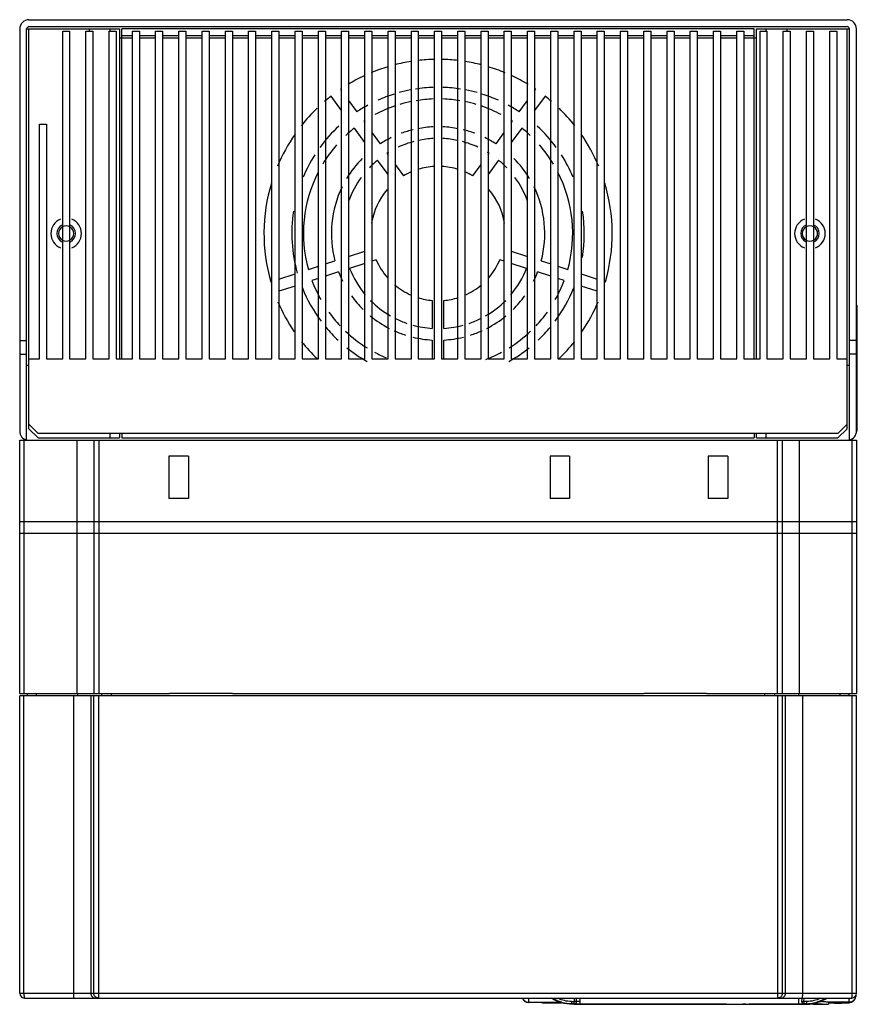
# Model space of a CAD drawing. Header units: millimetres. Extents: x 24 to 204, y 56 to 268.
import ezdxf

# ---------------------------------------------------------------- set-up
doc = ezdxf.new("R2010")
doc.units = ezdxf.units.MM
doc.header["$LTSCALE"] = 20.999771
doc.layers.get('0').update_dxf_attribs({"linetype": 'CONTINUOUS'})

msp = doc.modelspace()

# ---------------------------------------------------------------- linework, layer by layer
at = {"color": 7}
for p, q in [((26.21, 267.79), (202.21, 267.79)), ((24.21, 265.79), (24.21, 179.29)), ((25.71, 177.35), (25.71, 265.79)), ((25.71, 265.79), (45.71, 265.79)), ((26.21, 266.29), (202.21, 266.29)), ((26.21, 179.79), (26.21, 265.79)), ((33.46, 194.79), (33.46, 265.29)), ((33.46, 265.29), (34.96, 265.29)), ((34.96, 265.29), (34.96, 194.79)), ((38.46, 194.79), (38.46, 265.29)), ((38.46, 265.29), (39.96, 265.29)), ((39.21, 265.29), (39.21, 265.79)), ((39.96, 265.29), (39.96, 194.79)), ((43.46, 194.79), (43.46, 265.29)), ((43.46, 265.29), (44.96, 265.29)), ((43.71, 265.29), (43.71, 265.79)), ((44.96, 265.29), (44.96, 194.79)), ((45.71, 265.79), (45.71, 194.79)), ((46.21, 194.79), (46.21, 265.79)), ((182.21, 265.79), (46.21, 265.79)), ((48.46, 194.79), (48.46, 265.29)), ((48.46, 265.29), (49.96, 265.29)), ((49.96, 265.29), (49.96, 194.79)), ((53.46, 194.79), (53.46, 265.29)), ((53.46, 265.29), (54.96, 265.29)), ((54.96, 265.29), (54.96, 194.79)), ((58.46, 194.79), (58.46, 265.29)), ((58.46, 265.29), (59.96, 265.29)), ((59.96, 265.29), (59.96, 194.79)), ((63.46, 194.79), (63.46, 265.29)), ((63.46, 265.29), (64.96, 265.29)), ((64.96, 265.29), (64.96, 194.79)), ((68.46, 194.79), (68.46, 265.29)), ((68.46, 265.29), (69.96, 265.29)), ((69.96, 265.29), (69.96, 194.79)), ((73.46, 194.79), (73.46, 265.29)), ((73.46, 265.29), (74.96, 265.29)), ((74.96, 265.29), (74.96, 194.79)), ((78.46, 194.79), (78.46, 265.29)), ((78.46, 265.29), (79.96, 265.29)), ((79.96, 265.29), (79.96, 194.79)), ((83.46, 194.79), (83.46, 265.29)), ((83.46, 265.29), (84.96, 265.29)), ((84.96, 265.29), (84.96, 194.79)), ((88.46, 194.79), (88.46, 265.29)), ((88.46, 265.29), (89.96, 265.29)), ((89.96, 265.29), (89.96, 194.79)), ((93.46, 194.79), (93.46, 265.29)), ((93.46, 265.29), (94.96, 265.29)), ((94.96, 265.29), (94.96, 194.79)), ((98.46, 194.79), (98.46, 265.29)), ((98.46, 265.29), (99.96, 265.29)), ((99.96, 265.29), (99.96, 194.79)), ((103.46, 194.79), (103.46, 265.29)), ((103.46, 265.29), (104.96, 265.29)), ((104.96, 265.29), (104.96, 194.79)), ((108.46, 194.79), (108.46, 265.29)), ((108.46, 265.29), (109.96, 265.29)), ((109.96, 265.29), (109.96, 194.79)), ((113.46, 194.79), (113.46, 265.29)), ((113.46, 265.29), (114.96, 265.29)), ((114.96, 265.29), (114.96, 194.79)), ((118.46, 194.79), (118.46, 265.29)), ((118.46, 265.29), (119.96, 265.29)), ((119.96, 265.29), (119.96, 194.79)), ((123.46, 194.79), (123.46, 265.29)), ((123.46, 265.29), (124.96, 265.29)), ((124.96, 265.29), (124.96, 194.79)), ((128.46, 194.79), (128.46, 265.29)), ((128.46, 265.29), (129.96, 265.29)), ((129.96, 265.29), (129.96, 194.79)), ((133.46, 194.79), (133.46, 265.29)), ((133.46, 265.29), (134.96, 265.29)), ((134.96, 265.29), (134.96, 194.79)), ((138.46, 194.79), (138.46, 265.29)), ((138.46, 265.29), (139.96, 265.29)), ((139.96, 265.29), (139.96, 194.79)), ((143.46, 194.79), (143.46, 265.29)), ((143.46, 265.29), (144.96, 265.29)), ((144.96, 265.29), (144.96, 194.79)), ((148.46, 194.79), (148.46, 265.29)), ((148.46, 265.29), (149.96, 265.29)), ((149.96, 265.29), (149.96, 194.79)), ((153.46, 194.79), (153.46, 265.29)), ((153.46, 265.29), (154.96, 265.29)), ((154.96, 265.29), (154.96, 194.79)), ((158.46, 194.79), (158.46, 265.29)), ((158.46, 265.29), (159.96, 265.29)), ((159.96, 265.29), (159.96, 194.79)), ((163.46, 194.79), (163.46, 265.29)), ((163.46, 265.29), (164.96, 265.29)), ((164.96, 265.29), (164.96, 194.79)), ((168.46, 194.79), (168.46, 265.29)), ((168.46, 265.29), (169.96, 265.29)), ((169.96, 265.29), (169.96, 194.79)), ((173.46, 194.79), (173.46, 265.29)), ((173.46, 265.29), (174.96, 265.29)), ((174.96, 265.29), (174.96, 194.79)), ((178.46, 194.79), (178.46, 265.29)), ((178.46, 265.29), (179.96, 265.29)), ((179.96, 265.29), (179.96, 194.79)), ((182.21, 194.79), (182.21, 265.79)), ((182.71, 194.79), (182.71, 265.79)), ((182.71, 265.79), (202.71, 265.79)), ((183.46, 194.79), (183.46, 265.29)), ((183.46, 265.29), (184.96, 265.29)), ((184.71, 265.79), (184.71, 265.29)), ((184.96, 265.29), (184.96, 194.79)), ((188.46, 194.79), (188.46, 265.29)), ((188.46, 265.29), (189.96, 265.29)), ((189.21, 265.79), (189.21, 265.29)), ((189.96, 265.29), (189.96, 194.79)), ((193.46, 194.79), (193.46, 265.29)), ((193.46, 265.29), (194.96, 265.29)), ((194.96, 265.29), (194.96, 194.79)), ((198.46, 194.79), (198.46, 265.29)), ((198.46, 265.29), (199.96, 265.29)), ((199.96, 265.29), (199.96, 194.79)), ((202.21, 179.79), (202.21, 265.79)), ((202.71, 177.35), (202.71, 265.79)), ((204.21, 179.29), (204.21, 265.79)), ((48.46, 263.79), (45.71, 263.79)), ((48.46, 264.29), (46.21, 264.29)), ((53.46, 264.29), (49.96, 264.29)), ((53.46, 263.79), (49.96, 263.79)), ((58.46, 264.29), (54.96, 264.29)), ((58.46, 263.79), (54.96, 263.79)), ((63.46, 264.29), (59.96, 264.29)), ((63.46, 263.79), (59.96, 263.79)), ((68.46, 264.29), (64.96, 264.29)), ((68.46, 263.79), (64.96, 263.79)), ((73.46, 264.29), (69.96, 264.29)), ((73.46, 263.79), (69.96, 263.79)), ((78.46, 264.29), (74.96, 264.29)), ((78.46, 263.79), (74.96, 263.79)), ((83.46, 264.29), (79.96, 264.29)), ((83.46, 263.79), (79.96, 263.79)), ((88.46, 264.29), (84.96, 264.29)), ((88.46, 263.79), (84.96, 263.79)), ((93.46, 264.29), (89.96, 264.29)), ((93.46, 263.79), (89.96, 263.79)), ((98.46, 264.29), (94.96, 264.29)), ((98.46, 263.79), (94.96, 263.79)), ((103.46, 264.29), (99.96, 264.29)), ((103.46, 263.79), (99.96, 263.79)), ((108.46, 264.29), (104.96, 264.29)), ((108.46, 263.79), (104.96, 263.79)), ((113.46, 264.29), (109.96, 264.29)), ((113.46, 263.79), (109.96, 263.79)), ((118.46, 264.29), (114.96, 264.29)), ((118.46, 263.79), (114.96, 263.79)), ((123.46, 264.29), (119.96, 264.29)), ((123.46, 263.79), (119.96, 263.79)), ((128.46, 264.29), (124.96, 264.29)), ((128.46, 263.79), (124.96, 263.79)), ((133.46, 264.29), (129.96, 264.29)), ((133.46, 263.79), (129.96, 263.79)), ((138.46, 264.29), (134.96, 264.29)), ((138.46, 263.79), (134.96, 263.79)), ((143.46, 264.29), (139.96, 264.29)), ((143.46, 263.79), (139.96, 263.79)), ((148.46, 264.29), (144.96, 264.29)), ((148.46, 263.79), (144.96, 263.79)), ((153.46, 264.29), (149.96, 264.29)), ((153.46, 263.79), (149.96, 263.79)), ((158.46, 264.29), (154.96, 264.29)), ((158.46, 263.79), (154.96, 263.79)), ((163.46, 264.29), (159.96, 264.29)), ((163.46, 263.79), (159.96, 263.79)), ((168.46, 264.29), (164.96, 264.29)), ((168.46, 263.79), (164.96, 263.79)), ((173.46, 264.29), (169.96, 264.29)), ((173.46, 263.79), (169.96, 263.79)), ((178.46, 264.29), (174.96, 264.29)), ((178.46, 263.79), (174.96, 263.79)), ((182.21, 264.29), (179.96, 264.29)), ((182.71, 263.79), (179.96, 263.79)), ((93.22, 252.81), (93.46, 252.48)), ((134.96, 252.48), (135.21, 252.81)), ((93.46, 248.22), (91.2, 251.34)), ((94.96, 250.41), (96.75, 247.96)), ((131.68, 247.96), (133.46, 250.41)), ((137.23, 251.34), (134.96, 248.22)), ((98.22, 245.93), (98.46, 245.59)), ((129.96, 245.59), (130.21, 245.93)), ((28.46, 194.79), (28.46, 245.29)), ((28.46, 245.29), (29.96, 245.29)), ((29.96, 245.29), (29.96, 194.79)), ((98.46, 241.34), (96.2, 244.46)), ((132.23, 244.46), (129.96, 241.34)), ((99.96, 243.53), (101.75, 241.07)), ((126.68, 241.07), (128.46, 243.53)), ((103.46, 234.46), (101.2, 237.58)), ((103.22, 239.05), (103.46, 238.71)), ((124.96, 238.71), (125.21, 239.05)), ((127.23, 237.58), (124.96, 234.46)), ((104.96, 236.65), (106.76, 234.18)), ((121.67, 234.18), (123.46, 236.65)), ((99.96, 218.47), (100.13, 218.53)), ((128.3, 218.53), (128.46, 218.47)), ((94.96, 216.85), (98.46, 217.99)), ((100.9, 216.15), (99.96, 215.85)), ((128.46, 215.85), (127.53, 216.15)), ((129.96, 217.99), (133.46, 216.85)), ((86.31, 214.04), (88.46, 214.74)), ((89.96, 215.23), (92.02, 215.89)), ((98.46, 215.36), (95.18, 214.29)), ((133.25, 214.29), (129.96, 215.36)), ((136.4, 215.89), (138.46, 215.23)), ((139.96, 214.74), (142.12, 214.04)), ((79.96, 211.98), (83.46, 213.11)), ((88.46, 212.11), (87.08, 211.66)), ((92.8, 213.52), (89.96, 212.6)), ((138.46, 212.6), (135.63, 213.52)), ((141.34, 211.66), (139.96, 212.11)), ((144.96, 213.11), (148.46, 211.98)), ((78.22, 211.41), (78.46, 211.49)), ((83.46, 210.48), (79.96, 209.35)), ((148.46, 209.35), (144.96, 210.48)), ((149.96, 211.49), (150.21, 211.41)), ((112.96, 207.38), (112.96, 201.37)), ((115.46, 201.37), (115.46, 207.38)), ((204.39, 206.29), (204.21, 206.29)), ((204.39, 179.29), (204.39, 206.29)), ((24.21, 198.79), (25.71, 198.79)), ((112.96, 198.86), (112.96, 194.79)), ((115.46, 194.79), (115.46, 198.86)), ((204.21, 198.79), (202.71, 198.79)), ((24.21, 195.79), (25.71, 195.79)), ((204.21, 195.79), (202.71, 195.79)), ((25.71, 193.49), (26.21, 193.49)), ((26.21, 194.79), (28.46, 194.79)), ((29.96, 194.79), (33.46, 194.79)), ((34.96, 194.79), (38.46, 194.79)), ((39.96, 194.79), (43.46, 194.79)), ((44.96, 194.79), (48.46, 194.79)), ((49.96, 194.79), (53.46, 194.79)), ((54.96, 194.79), (58.46, 194.79)), ((59.96, 194.79), (63.46, 194.79)), ((64.96, 194.79), (68.46, 194.79)), ((69.96, 194.79), (73.46, 194.79)), ((74.96, 194.79), (78.46, 194.79)), ((79.96, 194.79), (83.46, 194.79)), ((84.96, 194.79), (88.46, 194.79)), ((89.96, 194.79), (93.46, 194.79)), ((94.96, 194.79), (98.46, 194.79)), ((99.96, 194.79), (103.46, 194.79)), ((104.96, 194.79), (108.46, 194.79)), ((109.96, 194.79), (113.46, 194.79)), ((114.96, 194.79), (118.46, 194.79)), ((119.96, 194.79), (123.46, 194.79)), ((124.96, 194.79), (128.46, 194.79)), ((129.96, 194.79), (133.46, 194.79)), ((134.96, 194.79), (138.46, 194.79)), ((139.96, 194.79), (143.46, 194.79)), ((144.96, 194.79), (148.46, 194.79)), ((149.96, 194.79), (153.46, 194.79)), ((154.96, 194.79), (158.46, 194.79)), ((159.96, 194.79), (163.46, 194.79)), ((164.96, 194.79), (168.46, 194.79)), ((169.96, 194.79), (173.46, 194.79)), ((174.96, 194.79), (178.46, 194.79)), ((179.96, 194.79), (183.46, 194.79)), ((184.96, 194.79), (188.46, 194.79)), ((189.96, 194.79), (193.46, 194.79)), ((194.96, 194.79), (198.46, 194.79)), ((199.96, 194.79), (202.21, 194.79)), ((202.21, 193.49), (202.71, 193.49)), ((28.21, 178.79), (26.21, 180.79)), ((202.21, 180.79), (200.21, 178.79)), ((28.21, 177.79), (26.21, 179.79)), ((200.21, 178.79), (28.21, 178.79)), ((43.71, 177.79), (43.71, 178.79)), ((45.71, 178.79), (45.71, 177.79)), ((46.21, 178.79), (46.21, 177.79)), ((182.21, 178.79), (182.21, 177.79)), ((182.71, 177.79), (182.71, 178.79)), ((184.71, 178.79), (184.71, 177.79)), ((202.21, 179.79), (200.21, 177.79)), ((204.39, 179.29), (204.21, 179.29)), ((24.21, 122.79), (24.21, 177.29)), ((24.21, 177.29), (204.21, 177.29)), ((25.13, 177.29), (25.13, 122.79)), ((28.21, 177.79), (45.71, 177.79)), ((36.56, 122.79), (36.56, 177.29)), ((40.21, 122.79), (40.21, 177.29)), ((41.21, 177.29), (41.21, 122.79)), ((46.21, 177.79), (182.21, 177.79)), ((182.71, 177.79), (200.21, 177.79)), ((187.21, 122.79), (187.21, 177.29)), ((188.21, 177.29), (188.21, 122.79)), ((191.87, 177.29), (191.87, 122.79)), ((203.3, 122.79), (203.3, 177.29)), ((204.21, 177.29), (204.21, 122.79)), ((56.31, 173.89), (56.31, 164.79)), ((60.51, 173.89), (56.31, 173.89)), ((60.51, 173.89), (60.51, 164.79)), ((142.51, 173.89), (138.31, 173.89)), ((138.31, 173.89), (138.31, 164.79)), ((142.51, 173.89), (142.51, 164.79)), ((176.51, 173.89), (172.31, 173.89)), ((172.31, 173.89), (172.31, 164.79)), ((176.51, 173.89), (176.51, 164.79)), ((60.51, 164.79), (56.31, 164.79)), ((142.51, 164.79), (138.31, 164.79)), ((176.51, 164.79), (172.31, 164.79)), ((24.21, 159.79), (204.21, 159.79)), ((24.21, 157.29), (204.21, 157.29)), ((24.21, 122.79), (56.47, 122.79)), ((24.21, 58.31), (24.21, 122.29)), ((204.21, 122.29), (24.21, 122.29)), ((25.13, 58.31), (25.13, 122.29)), ((25.87, 122.29), (25.86, 122.79)), ((27.73, 122.79), (27.74, 122.29)), ((35.85, 58.31), (35.85, 122.29)), ((36.71, 122.29), (36.71, 122.79)), ((39.48, 122.29), (39.48, 58.31)), ((40.13, 58.31), (40.13, 122.29)), ((41.13, 122.29), (41.13, 57.29)), ((41.87, 122.29), (41.86, 122.79)), ((43.91, 122.79), (43.91, 122.29)), ((56.47, 122.79), (56.47, 122.85)), ((69.96, 122.85), (56.47, 122.85)), ((56.53, 122.79), (56.5, 122.82)), ((69.9, 122.79), (56.53, 122.79)), ((69.93, 122.82), (69.9, 122.79)), ((69.96, 122.79), (69.96, 122.85)), ((69.96, 122.79), (158.47, 122.79)), ((171.96, 122.85), (158.47, 122.85)), ((158.47, 122.79), (158.47, 122.85)), ((158.53, 122.79), (158.5, 122.82)), ((171.9, 122.79), (158.53, 122.79)), ((171.93, 122.82), (171.9, 122.79)), ((171.96, 122.79), (171.96, 122.85)), ((171.96, 122.79), (204.21, 122.79)), ((184.51, 122.29), (184.51, 122.79)), ((186.57, 122.79), (186.56, 122.29)), ((187.3, 57.29), (187.3, 122.29)), ((188.29, 58.31), (188.29, 122.29)), ((188.94, 58.31), (188.94, 122.29)), ((191.72, 122.79), (191.72, 122.29)), ((192.58, 122.29), (192.58, 58.31)), ((200.69, 122.29), (200.69, 122.79)), ((202.57, 122.79), (202.56, 122.29)), ((203.3, 58.31), (203.3, 122.29)), ((204.21, 58.31), (204.21, 122.29)), ((24.21, 58.31), (204.21, 58.31)), ((25.22, 57.29), (203.21, 57.29)), ((133.71, 56.68), (133.7, 57.28)), ((143.49, 57.29), (143.5, 56.56)), ((144, 56.59), (143.99, 57.29)), ((144.71, 57.29), (144.71, 55.99)), ((187.44, 57.3), (187.3, 57.29)), ((191.71, 57.29), (191.71, 55.99)), ((192.43, 57.29), (192.42, 56.59)), ((192.92, 56.56), (192.94, 57.29)), ((202.68, 57.21), (202.68, 57.22)), ((202.68, 57.22), (202.68, 57.22)), ((202.68, 57.22), (202.69, 57.22)), ((202.68, 57.2), (202.68, 57.21)), ((202.68, 57.19), (202.68, 57.2)), ((202.69, 57.22), (202.69, 57.26)), ((204.06, 57.93), (204.04, 57.62)), ((204.04, 57.69), (204.04, 57.62)), ((133.68, 56.3), (133.71, 56.37)), ((136.47, 56.3), (133.68, 56.3)), ((133.71, 56.37), (133.71, 56.68)), ((133.71, 56.37), (140.51, 56.37)), ((136.67, 56.29), (140.76, 56.29)), ((142.89, 56.56), (143.5, 56.56)), ((142.89, 56.56), (142.89, 56.08)), ((143.5, 56.08), (142.89, 56.08)), ((143.5, 56), (143.41, 56.01)), ((143.5, 56.05), (143.5, 56.56)), ((144, 55.99), (143.91, 56)), ((143.91, 55.97), (143.91, 56)), ((143.91, 55.97), (176.23, 55.97)), ((144.91, 55.96), (143.91, 55.97)), ((144.25, 55.99), (144, 55.99)), ((144.27, 56.04), (144.71, 56.04)), ((144.49, 55.99), (144.38, 55.99)), ((144.62, 55.98), (144.49, 55.99)), ((144.91, 55.98), (144.7, 55.98)), ((144.71, 55.99), (191.71, 55.99)), ((176.23, 55.96), (144.91, 55.96)), ((145.74, 55.97), (145.6, 55.97)), ((145.74, 55.97), (145.65, 55.97)), ((147.88, 55.94), (147.81, 55.94)), ((147.88, 55.94), (181.88, 55.94)), ((175.91, 55.97), (175.91, 55.96)), ((176.23, 55.97), (176.23, 55.96)), ((178.05, 55.98), (178.33, 55.98)), ((181.43, 55.96), (181.15, 55.96)), ((181.83, 55.96), (181.43, 55.96)), ((189.36, 55.95), (189.11, 55.95)), ((190.13, 55.95), (189.36, 55.95)), ((192.92, 56), (192.76, 56)), ((192.92, 56), (192.76, 56)), ((193.53, 56.56), (192.92, 56.56)), ((192.92, 56.56), (192.92, 56.06)), ((193.53, 56.08), (192.92, 56.08)), ((192.92, 56.06), (193.86, 56.06)), ((193.53, 56.08), (193.53, 56.56)), ((194.09, 56.02), (193.86, 56.02)), ((194.09, 56.02), (193.86, 56.02)), ((194.09, 56.07), (194.09, 56.02)), ((194.09, 56.02), (194.09, 55.99)), ((194.18, 56.01), (194.71, 56.01)), ((194.62, 56.1), (194.62, 56.11)), ((195.11, 56.18), (195.11, 56.17)), ((195.25, 55.97), (195.44, 55.97)), ((195.44, 55.97), (195.44, 55.97)), ((195.46, 55.98), (195.46, 55.98)), ((195.46, 55.98), (195.46, 55.98)), ((195.68, 55.96), (195.59, 55.96)), ((196.36, 55.96), (196.34, 55.96)), ((196.47, 56), (197.13, 56)), ((196.49, 56.55), (196.52, 56.55)), ((196.52, 56.55), (196.55, 56.55)), ((198.21, 56.46), (198.21, 55.99)), ((200.15, 56.37), (198.21, 56.37)), ((198.21, 56.29), (199.33, 56.29)), ((199.71, 56.21), (200.71, 56.21)), ((199.71, 56.21), (199.71, 56.19)), ((199.71, 56.19), (200.71, 56.19)), ((200.15, 56.37), (200.17, 56.37)), ((200.26, 56.37), (200.17, 56.37)), ((200.26, 56.37), (200.27, 56.37)), ((202.64, 56.37), (200.27, 56.37)), ((200.71, 56.19), (200.71, 56.21)), ((201.02, 56.29), (202.64, 56.29)), ((202.43, 56.36), (202.57, 56.36)), ((202.57, 56.35), (202.43, 56.35)), ((202.57, 56.36), (202.57, 56.35)), ((202.64, 56.37), (202.65, 56.38)), ((202.64, 56.29), (202.64, 56.37)), ((202.65, 56.44), (202.66, 56.8)), ((202.65, 56.38), (202.65, 56.44)), ((202.66, 56.83), (202.67, 56.83)), ((202.66, 56.8), (202.66, 56.83)), ((202.67, 57.02), (202.68, 57.03)), ((202.67, 57.02), (202.67, 57.02)), ((202.67, 57.01), (202.67, 57.02)), ((202.67, 56.99), (202.67, 57.01)), ((202.67, 56.99), (202.67, 56.99)), ((202.67, 56.98), (202.67, 56.99)), ((202.67, 56.97), (202.67, 56.98)), ((202.67, 56.98), (202.67, 56.98)), ((202.67, 56.96), (202.67, 56.97)), ((202.67, 56.95), (202.67, 56.96)), ((202.67, 56.94), (202.67, 56.95)), ((202.67, 56.95), (202.67, 56.95)), ((202.67, 56.94), (202.67, 56.94)), ((202.67, 56.93), (202.67, 56.94)), ((202.67, 56.94), (202.67, 56.94)), ((202.67, 56.92), (202.67, 56.93)), ((202.67, 56.92), (202.67, 56.92)), ((202.67, 56.91), (202.67, 56.92)), ((202.67, 56.91), (202.67, 56.91)), ((202.67, 56.9), (202.67, 56.91)), ((202.67, 56.89), (202.67, 56.9)), ((202.67, 56.89), (202.67, 56.89)), ((202.67, 56.88), (202.67, 56.89)), ((202.67, 56.85), (202.67, 56.88)), ((202.67, 56.84), (202.67, 56.85)), ((202.67, 56.85), (202.67, 56.85)), ((202.67, 56.83), (202.67, 56.84)), ((202.68, 57.18), (202.68, 57.19)), ((202.68, 57.19), (202.68, 57.19)), ((202.68, 57.19), (202.68, 57.19)), ((202.68, 57.17), (202.68, 57.18)), ((202.68, 57.17), (202.68, 57.17)), ((202.68, 57.17), (202.68, 57.17)), ((202.68, 57.16), (202.68, 57.17)), ((202.68, 57.15), (202.68, 57.16)), ((202.68, 57.14), (202.68, 57.15)), ((202.68, 57.13), (202.68, 57.14)), ((202.68, 57.11), (202.68, 57.13)), ((202.68, 57.1), (202.68, 57.11)), ((202.68, 57.07), (202.68, 57.1)), ((202.68, 57.1), (202.68, 57.1)), ((202.68, 57.06), (202.68, 57.07)), ((202.68, 57.07), (202.68, 57.07)), ((202.68, 57.06), (202.68, 57.06)), ((202.68, 57.05), (202.68, 57.06)), ((202.68, 57.04), (202.68, 57.05)), ((202.68, 57.03), (202.68, 57.04)), ((202.68, 57.04), (202.68, 57.04)), ((202.68, 57.03), (202.68, 57.03))]:
    msp.add_line(p, q, dxfattribs=at)
msp.add_lwpolyline([(133.71, 56.68), (133.71, 56.99), (133.7, 57.29)], dxfattribs=at)
for centre, radius, start, end in [((26.21, 265.79), 2, 90, 180), ((202.21, 265.79), 2, 0, 90), ((26.21, 265.79), 0.5, 90, 180), ((202.21, 265.79), 0.5, 0, 90), ((114.21, 221.79), 37.46, 98.9231, 104.3603), ((114.21, 221.79), 37.46, 91.1613, 96.5991), ((114.21, 221.79), 37.46, 83.4009, 88.8387), ((114.21, 221.79), 37.46, 75.6397, 81.0769), ((114.21, 221.79), 37.46, 106.688, 112.6085), ((114.21, 221.79), 37.46, 67.3915, 73.312), ((114.21, 221.79), 37.46, 115.1596, 121.1043), ((114.21, 221.79), 37.46, 58.8957, 64.8404), ((114.21, 221.79), 37.46, 123.6678, 124.0877), ((114.21, 221.79), 31.46, 100.8469, 105.4684), ((114.21, 221.79), 31.46, 91.9181, 98.8604), ((114.21, 221.79), 31.46, 81.1396, 88.0819), ((114.21, 221.79), 31.46, 74.5316, 79.1531), ((114.21, 221.79), 37.46, 55.9123, 56.3322), ((114.21, 221.79), 37.46, 127.9123, 130.6717), ((114.21, 221.79), 31.46, 107.4526, 114.3449), ((114.21, 221.79), 28.96, 101.4831, 106.5008), ((114.21, 221.79), 28.96, 92.0835, 99.3263), ((114.21, 221.79), 28.96, 80.6737, 87.9165), ((114.21, 221.79), 28.96, 73.4992, 78.5169), ((114.21, 221.79), 31.46, 65.6551, 72.5474), ((114.21, 221.79), 37.46, 49.3283, 52.0877), ((114.21, 221.79), 37.46, 134.0117, 141.8009), ((114.21, 221.79), 31.46, 118.6999, 123.7229), ((114.21, 221.79), 28.96, 108.6592, 117.989), ((114.21, 221.79), 28.96, 62.011, 71.3408), ((114.21, 221.79), 31.46, 56.2771, 61.3001), ((114.21, 221.79), 37.46, 38.1991, 45.9884), ((114.21, 221.79), 28.96, 122.7438, 123.5262), ((114.21, 221.79), 28.96, 56.4738, 57.2562), ((114.21, 221.79), 31.46, 132.7091, 143.9326), ((114.21, 221.79), 28.96, 128.4738, 133.1877), ((114.21, 221.79), 22.96, 103.5665, 110.1357), ((114.21, 221.79), 22.96, 92.6269, 100.8554), ((114.21, 221.79), 22.96, 79.1446, 87.3731), ((114.21, 221.79), 22.96, 69.8643, 76.4335), ((114.21, 221.79), 28.96, 46.8123, 51.5262), ((114.21, 221.79), 31.46, 36.0674, 47.2909), ((114.21, 221.79), 37.46, 145.2309, 157.2667), ((114.21, 221.79), 22.96, 116.0645, 122.8791), ((114.21, 221.79), 20.46, 104.7895, 114.7552), ((114.21, 221.79), 20.46, 92.9472, 101.7542), ((114.21, 221.79), 20.46, 78.2458, 87.0528), ((114.21, 221.79), 20.46, 65.2448, 75.2105), ((114.21, 221.79), 22.96, 57.1209, 63.9355), ((114.21, 221.79), 37.46, 22.7334, 34.769), ((114.21, 221.79), 28.96, 138.8769, 148.9368), ((114.21, 221.79), 28.96, 31.0632, 41.1231), ((114.21, 221.79), 31.46, 147.5134, 157.3323), ((114.21, 221.79), 22.96, 135.261, 149.0506), ((114.21, 221.79), 20.46, 129.5027, 136.2722), ((114.21, 221.79), 20.46, 121.4126, 122.4973), ((114.21, 221.79), 20.46, 57.5027, 58.5874), ((114.21, 221.79), 20.46, 43.7278, 50.4973), ((114.21, 221.79), 22.96, 30.9494, 44.739), ((114.21, 221.79), 31.46, 22.6677, 32.4866), ((114.21, 221.79), 14.46, 92.9829, 107.384), ((114.21, 221.79), 14.46, 72.616, 87.0172), ((114.21, 221.79), 28.96, 152.8391, 195.5262), ((114.21, 221.79), 20.46, 143.844, 160.1549), ((114.21, 221.79), 14.46, 113.7519, 121.0409), ((114.21, 221.79), 14.46, 58.9591, 66.2482), ((114.21, 221.79), 20.46, 19.8451, 36.156), ((114.21, 221.79), 28.96, 344.4738, 27.1609), ((114.21, 221.79), 37.46, 163.1472, 196.0877), ((114.21, 221.79), 22.96, 154.0097, 194.8791), ((114.21, 221.79), 14.46, 139.0804, 171.2978), ((114.21, 221.79), 14.46, 8.7025, 40.9197), ((114.21, 221.79), 22.96, 345.1209, 25.9903), ((114.21, 221.79), 37.46, 343.9123, 16.8525), ((34.21, 221.79), 3.3, 111.2725, 248.7345), ((34.21, 221.79), 3.3, 291.2725, 68.7345), ((114.21, 221.79), 31.46, 171.2052, 195.7229), ((114.21, 221.79), 31.46, 350.6046, 8.7948), ((194.21, 221.79), 3.3, 111.2725, 248.7345), ((194.21, 221.79), 3.3, 291.2725, 68.7345), ((34.21, 221.79), 2, 112.3396, 247.6604), ((34.21, 221.79), 1.65, 120.6118, 239.4068), ((34.21, 221.79), 1.65, 59.4068, 120.6118), ((34.21, 221.79), 2, 292.3396, 67.6604), ((34.21, 221.79), 1.65, 300.6118, 59.4068), ((194.21, 221.79), 2, 112.3396, 247.6604), ((194.21, 221.79), 1.65, 120.6118, 239.4068), ((194.21, 221.79), 1.65, 59.4068, 120.6118), ((194.21, 221.79), 2, 292.3396, 67.6604), ((194.21, 221.79), 1.65, 300.6118, 59.4068), ((34.21, 221.79), 1.65, 239.4068, 300.6118), ((194.21, 221.79), 1.65, 239.4068, 300.6118), ((114.21, 221.79), 14.46, 202.9591, 221.5707), ((114.21, 221.79), 14.46, 318.4292, 337.0409), ((114.21, 221.79), 20.46, 201.5027, 220.1009), ((114.21, 221.79), 20.46, 319.8991, 338.4973), ((114.21, 221.79), 22.96, 201.1209, 206.4977), ((114.21, 221.79), 22.96, 333.5023, 338.8791), ((114.21, 221.79), 31.46, 201.8564, 216.8417), ((114.21, 221.79), 28.96, 200.4738, 209.4443), ((114.21, 221.79), 14.46, 229.627, 246.4452), ((114.21, 221.79), 14.46, 293.5549, 310.3731), ((114.21, 221.79), 31.46, 323.1583, 338.1436), ((114.21, 221.79), 28.96, 330.5557, 339.5262), ((114.21, 221.79), 22.96, 215.737, 225.3041), ((114.21, 221.79), 14.46, 252.6468, 265.0409), ((114.21, 221.79), 14.46, 274.9591, 287.3533), ((114.21, 221.79), 22.96, 314.6959, 324.263), ((114.21, 221.79), 37.46, 203.055, 214.3277), ((114.21, 221.79), 20.46, 224.6844, 239.9968), ((114.21, 221.79), 20.46, 300.0032, 315.3156), ((114.21, 221.79), 37.46, 325.6723, 336.945), ((114.21, 221.79), 28.96, 215.6826, 223.3093), ((114.21, 221.79), 22.96, 230.5399, 242.7956), ((114.21, 221.79), 20.46, 243.4583, 250.8898), ((114.21, 221.79), 20.46, 289.1102, 296.5417), ((114.21, 221.79), 22.96, 297.2044, 309.4601), ((114.21, 221.79), 28.96, 316.6907, 324.3174), ((114.21, 221.79), 31.46, 219.8532, 226.8915), ((114.21, 221.79), 20.46, 254.6106, 266.4973), ((114.21, 221.79), 20.46, 273.5027, 285.3894), ((114.21, 221.79), 31.46, 313.1085, 320.1468), ((114.21, 221.79), 28.96, 226.5833, 238.1602), ((114.21, 221.79), 22.96, 245.6357, 252.2511), ((114.21, 221.79), 22.96, 256.2929, 266.8791), ((114.21, 221.79), 22.96, 273.1209, 283.7071), ((114.21, 221.79), 22.96, 287.7489, 294.3643), ((114.21, 221.79), 28.96, 301.8398, 313.4167), ((114.21, 221.79), 37.46, 218.4283, 225.9658), ((114.21, 221.79), 31.46, 231.3981, 241.0332), ((114.21, 221.79), 31.46, 298.9668, 308.6019), ((114.21, 221.79), 37.46, 314.0342, 321.5717), ((114.21, 221.79), 28.96, 241.8257, 247.3462), ((114.21, 221.79), 28.96, 290.7206, 298.1743), ((26.21, 179.29), 2, 180, 255.5225), ((202.21, 179.29), 2, 284.4775, 360), ((25.23, 58.31), 1.02, 180, 269.5767), ((133.68, 57.7), 1.4, 197.6315, 269.9951), ((133.71, 57.77), 1.4, 200.8299, 270.2279), ((187.28, 58.31), 1.02, 315.5427, 0.0176), ((193.87, 63.06), 7, 280.2568, 304.1964), ((193.87, 63.06), 7, 280.1989, 304.215), ((202.64, 57.69), 1.4, 270.0045, 357.0024), ((203.2, 58.31), 1.02, 270.4231, 360), ((202.64, 57.77), 1.4, 329.0335, 356.9869), ((145.17, 130.67), 74.68, 268.329, 268.6505), ((145.27, 127.53), 71.54, 268.3933, 268.6526), ((143.5, 56.58), 0.5, 269.9999, 0.9992), ((143.5, 56.54), 0.491, 270.0018, 271.6228), ((146.56, 191.12), 135.15, 268.7015, 268.8757), ((143.5, 56.55), 0.5, 271.5924, 359.533), ((146.24, 169.24), 113.27, 268.6559, 268.8217), ((147.46, 229.39), 173.43, 268.8281, 268.9844), ((150.39, 405.54), 349.6, 269.0534, 269.2147), ((181.01, -78.67), 134.64, 90.251, 90.454), ((182.16, 386.48), 330.53, 269.6835, 269.8252), ((192.11, 112.59), 56.59, 269.5962, 270.6597), ((192.92, 56.58), 0.5, 179.0001, 270.0001), ((191.37, 159.77), 103.78, 270.8603, 271.3773), ((193.86, 63.07), 7.01, 270.0021, 276.2047), ((193.89, 63.06), 7, 271.6191, 271.9773), ((193.89, 63.06), 7, 271.9779, 275.9315), ((193.78, 63.65), 7.61, 276.0011, 279.5283), ((195.27, 41.7), 14.27, 89.161, 89.3371), ((196.08, -1.56), 57.54, 90.4908, 90.6162), ((197.35, -173.81), 229.8, 90.2499, 90.4403), ((193.42, -64.53), 121.12, 88.3517, 88.5203), ((196.51, 29.81), 26.16, 89.2529, 89.4886), ((199.64, -138.86), 195.23, 90.245, 90.419), ((199.37, 205.58), 149.23, 269.5539, 269.7818), ((199.27, 166.92), 110.57, 269.7566, 269.9008), ((200.93, 242.92), 186.58, 270.0866, 270.2139), ((202.64, 57.77), 1.4, 316.8138, 329.0026)]:
    msp.add_arc(centre, radius, start, end, dxfattribs=at)
for centre, major_axis, ratio, start_param, end_param in [((136.47, 56.29), (0.2, 0), 0.002007, 0, 1.569883), ((192.92, 56.56), (0, 0.5), 0.999897, 1.553343, 3.141593), ((199.71, 57.71), (1.5, 0), 1, -2.086228, -1.570796), ((199.71, 57.69), (1.5, 0), 1, 4.19699, 4.712389), ((200.71, 57.71), (1.5, 0), 1, -1.570796, -0.950049), ((200.71, 57.69), (1.5, 0), 1, -1.570796, -1.190889)]:
    msp.add_ellipse(centre, major_axis=major_axis, ratio=ratio, start_param=start_param, end_param=end_param, dxfattribs=at)
for points, knots in [([(25.13, 58.31), (25.13, 58.18), (25.13, 57.99), (25.14, 57.75), (25.15, 57.6), (25.16, 57.48), (25.18, 57.38), (25.19, 57.33), (25.2, 57.29), (25.21, 57.29)], [0, 0, 0, 0, 0.375732, 0.546011, 0.695735, 0.81949, 0.912983, 0.972964, 1, 1, 1, 1]), ([(35.94, 57.29), (35.93, 57.29), (35.91, 57.32), (35.9, 57.38), (35.88, 57.47), (35.87, 57.6), (35.86, 57.75), (35.85, 57.99), (35.85, 58.18), (35.85, 58.31)], [0, 0, 0, 0, 0.025391, 0.083894, 0.176561, 0.300149, 0.450311, 0.621525, 1, 1, 1, 1]), ([(39.48, 58.31), (39.48, 58.17), (39.54, 57.91), (39.76, 57.57), (40.1, 57.34), (40.36, 57.29), (40.5, 57.29)], [0, 0, 0, 0, 0.25044, 0.500623, 0.75044, 1, 1, 1, 1]), ([(41.13, 57.29), (41, 57.29), (40.74, 57.35), (40.41, 57.57), (40.19, 57.91), (40.13, 58.18), (40.13, 58.31)], [0, 0, 0, 0, 0.249588, 0.499419, 0.749581, 1, 1, 1, 1]), ([(142.99, 56.02), (142.87, 56.02), (142.62, 56.03), (142.16, 56.05), (141.48, 56.11), (140.59, 56.3), (139.55, 56.68), (138.89, 57.06), (138.56, 57.29)], [0, 0, 0, 0, 0.080638, 0.158704, 0.292285, 0.517391, 0.740099, 1, 1, 1, 1]), ([(142.89, 56.56), (142.4, 56.56), (141.4, 56.67), (140.46, 57.01), (140.01, 57.23)], [0, 0, 0, 0, 0.500068, 1, 1, 1, 1]), ([(187.93, 57.29), (188.06, 57.29), (188.33, 57.34), (188.67, 57.57), (188.89, 57.91), (188.94, 58.17), (188.94, 58.31)], [0, 0, 0, 0, 0.24956, 0.499377, 0.74956, 1, 1, 1, 1]), ([(192.58, 58.31), (192.58, 58.18), (192.58, 57.99), (192.57, 57.75), (192.56, 57.6), (192.54, 57.47), (192.53, 57.38), (192.52, 57.32), (192.5, 57.29), (192.49, 57.29)], [0, 0, 0, 0, 0.378475, 0.549689, 0.699851, 0.823439, 0.916106, 0.974609, 1, 1, 1, 1]), ([(196.41, 57.23), (195.97, 57.01), (195.02, 56.67), (194.03, 56.56), (193.53, 56.56)], [0, 0, 0, 0, 0.499934, 1, 1, 1, 1]), ([(203.21, 57.29), (203.22, 57.29), (203.24, 57.33), (203.25, 57.38), (203.26, 57.48), (203.28, 57.6), (203.29, 57.75), (203.3, 57.99), (203.3, 58.18), (203.3, 58.31)], [0, 0, 0, 0, 0.027042, 0.08703, 0.180533, 0.304295, 0.454015, 0.624283, 1, 1, 1, 1]), ([(139.13, 57.18), (139.41, 57), (139.99, 56.69), (141.23, 56.23), (142.23, 56.08), (142.89, 56.08)], [0, 0, 0, 0, 0.250279, 0.500557, 1, 1, 1, 1]), ([(143.26, 56.01), (143.17, 56.02), (143.04, 56.02), (142.87, 56.03), (142.77, 56.03), (142.69, 56.03), (142.63, 56.04), (142.59, 56.04), (142.56, 56.05), (142.55, 56.05), (142.54, 56.05), (142.53, 56.05), (142.53, 56.06), (142.53, 56.06), (142.54, 56.06), (142.55, 56.06), (142.57, 56.06), (142.59, 56.07), (142.61, 56.07), (142.65, 56.07), (142.71, 56.08), (142.8, 56.08), (142.86, 56.08), (142.89, 56.08)], [0, 0, 0, 0, 0.253138, 0.357094, 0.445969, 0.519766, 0.578491, 0.622159, 0.638361, 0.650824, 0.65958, 0.664734, 0.666967, 0.670428, 0.677321, 0.687885, 0.702174, 0.720211, 0.742004, 0.76756, 0.829967, 0.907445, 1, 1, 1, 1]), ([(144, 56.59), (144, 56.59), (144, 56.59), (143.99, 56.59), (143.98, 56.58), (143.96, 56.58), (143.92, 56.58), (143.85, 56.57), (143.78, 56.57), (143.66, 56.56), (143.57, 56.56), (143.5, 56.56)], [0, 0, 0, 0, 0.006868, 0.022027, 0.046216, 0.079428, 0.171925, 0.295898, 0.446828, 0.619073, 1, 1, 1, 1]), ([(143.5, 56.05), (143.5, 56.04), (143.51, 56.05), (143.51, 56.04), (143.51, 56.04), (143.53, 56.04), (143.54, 56.04), (143.57, 56.04), (143.61, 56.04), (143.65, 56.04), (143.7, 56.04), (143.73, 56.04), (143.75, 56.04)], [0, 0, 0, 0, 0.004084, 0.01625, 0.036458, 0.064658, 0.144832, 0.256361, 0.398715, 0.570872, 0.771684, 1, 1, 1, 1]), ([(143.75, 56.04), (143.79, 56.04), (143.96, 56.04), (144.13, 56.04), (144.27, 56.04)], [0, 0, 0, 0, 0.208316, 1, 1, 1, 1]), ([(144.71, 56.55), (144.66, 56.55), (144.57, 56.55), (144.44, 56.56), (144.32, 56.56), (144.21, 56.56), (144.14, 56.56), (144.09, 56.56), (144.06, 56.56), (144.04, 56.56), (144.02, 56.56), (144.01, 56.55), (144.01, 56.55), (144.01, 56.55), (144, 56.55), (144, 56.55)], [0, 0, 0, 0, 0.200928, 0.391083, 0.564122, 0.713726, 0.834906, 0.883926, 0.924785, 0.957147, 0.980679, 0.989031, 0.995052, 0.998708, 1, 1, 1, 1]), ([(144.7, 55.98), (144.66, 55.98), (144.51, 55.99), (144.36, 55.99), (144.25, 55.99)], [0, 0, 0, 0, 0.259114, 1, 1, 1, 1]), ([(145.65, 55.97), (145.58, 55.97), (145.34, 55.97), (145.09, 55.98), (144.91, 55.98)], [0, 0, 0, 0, 0.261336, 1, 1, 1, 1]), ([(156.38, 55.99), (157.69, 55.98), (160.99, 55.98), (166.45, 55.97), (172.36, 55.97), (176.29, 55.98), (178.05, 55.98)], [0, 0, 0, 0, 0.181263, 0.456861, 0.755517, 1, 1, 1, 1]), ([(179.94, 55.97), (179.91, 55.97), (179.87, 55.97), (179.82, 55.97), (179.8, 55.97), (179.78, 55.97), (179.76, 55.97), (179.75, 55.97), (179.75, 55.97), (179.75, 55.97), (179.75, 55.97)], [0, 0, 0, 0, 0.436563, 0.608363, 0.749083, 0.858659, 0.937027, 0.964491, 0.984135, 1, 1, 1, 1]), ([(181.5, 55.98), (181.52, 55.98), (181.55, 55.98), (181.59, 55.98), (181.63, 55.98), (181.66, 55.98), (181.68, 55.98), (181.69, 55.98), (181.7, 55.98), (181.71, 55.98), (181.71, 55.98), (181.71, 55.98), (181.72, 55.98), (181.72, 55.98)], [0, 0, 0, 0, 0.233737, 0.43656, 0.60838, 0.74911, 0.858666, 0.901728, 0.936972, 0.964401, 0.984019, 0.995844, 1, 1, 1, 1]), ([(189.11, 55.95), (187.78, 55.95), (185.36, 55.95), (182.93, 55.95), (181.83, 55.96)], [0, 0, 0, 0, 0.54746, 1, 1, 1, 1]), ([(191.73, 55.95), (191.6, 55.95), (191.07, 55.95), (190.53, 55.95), (190.13, 55.95)], [0, 0, 0, 0, 0.240123, 1, 1, 1, 1]), ([(191.71, 55.96), (192.11, 55.96), (192.9, 55.96), (193.69, 55.98), (194.09, 55.99)], [0, 0, 0, 0, 0.499999, 1, 1, 1, 1]), ([(194.16, 55.96), (193.98, 55.96), (193.17, 55.96), (192.37, 55.95), (191.73, 55.95)], [0, 0, 0, 0, 0.211102, 1, 1, 1, 1]), ([(192.42, 56.59), (192.42, 56.59), (192.43, 56.59), (192.43, 56.59), (192.45, 56.58), (192.47, 56.58), (192.51, 56.58), (192.57, 56.57), (192.65, 56.57), (192.77, 56.56), (192.86, 56.56), (192.92, 56.56)], [0, 0, 0, 0, 0.006869, 0.022029, 0.046219, 0.079432, 0.171929, 0.295902, 0.446832, 0.619076, 1, 1, 1, 1]), ([(193.53, 56.08), (194.2, 56.08), (195.53, 56.27), (196.75, 56.83), (197.31, 57.19)], [0, 0, 0, 0, 0.500075, 1, 1, 1, 1]), ([(193.53, 56.08), (193.6, 56.08), (193.71, 56.08), (193.82, 56.07), (193.86, 56.06)], [0, 0, 0, 0, 0.624686, 1, 1, 1, 1]), ([(194.46, 56.07), (194.42, 56.07), (194.3, 56.06), (194.17, 56.05), (194.09, 56.04)], [0, 0, 0, 0, 0.303657, 1, 1, 1, 1]), ([(194.89, 55.96), (194.84, 55.96), (194.59, 55.96), (194.35, 55.96), (194.16, 55.96)], [0, 0, 0, 0, 0.217425, 1, 1, 1, 1]), ([(194.71, 56.01), (194.87, 56), (195.46, 56), (196.04, 56), (196.47, 56)], [0, 0, 0, 0, 0.276364, 1, 1, 1, 1]), ([(195.48, 55.96), (195.4, 55.96), (195.21, 55.96), (195.01, 55.96), (194.89, 55.96)], [0, 0, 0, 0, 0.376924, 1, 1, 1, 1]), ([(195.46, 55.98), (195.44, 55.98), (195.41, 55.98), (195.37, 55.98), (195.33, 55.98), (195.3, 55.98), (195.28, 55.98), (195.27, 55.98), (195.26, 55.98), (195.26, 55.97), (195.25, 55.97), (195.25, 55.97), (195.25, 55.97), (195.25, 55.97)], [0, 0, 0, 0, 0.233737, 0.43656, 0.60838, 0.74911, 0.858666, 0.901728, 0.936972, 0.964401, 0.984019, 0.995844, 1, 1, 1, 1]), ([(196.34, 55.96), (196.3, 55.96), (196.07, 55.96), (195.85, 55.96), (195.68, 55.96)], [0, 0, 0, 0, 0.216721, 1, 1, 1, 1]), ([(196.93, 55.97), (196.93, 55.96), (196.93, 55.97), (196.92, 55.96), (196.91, 55.96), (196.9, 55.96), (196.88, 55.96), (196.84, 55.96), (196.78, 55.96), (196.7, 55.96), (196.6, 55.96), (196.49, 55.96), (196.4, 55.96), (196.36, 55.96)], [0, 0, 0, 0, 0.004018, 0.015909, 0.035683, 0.06333, 0.098832, 0.142171, 0.252297, 0.393527, 0.565499, 0.767796, 1, 1, 1, 1]), ([(196.85, 55.97), (196.86, 55.97), (196.88, 55.97), (196.91, 55.97), (196.92, 55.97), (196.93, 55.97), (196.93, 55.97), (196.93, 55.97), (196.93, 55.97)], [0, 0, 0, 0, 0.436792, 0.749223, 0.858679, 0.936927, 0.983974, 1, 1, 1, 1]), ([(196.91, 56.54), (197.01, 56.53), (197.2, 56.53), (197.46, 56.52), (197.68, 56.51), (197.87, 56.5), (198, 56.49), (198.08, 56.49), (198.13, 56.48), (198.16, 56.48), (198.19, 56.47), (198.2, 56.47), (198.21, 56.47), (198.21, 56.46)], [0, 0, 0, 0, 0.229289, 0.430218, 0.601862, 0.743484, 0.854444, 0.898235, 0.934176, 0.962252, 0.982469, 0.994889, 1, 1, 1, 1]), ([(197.13, 56), (197.22, 56), (197.37, 56), (197.59, 56), (197.78, 56), (197.91, 56), (198, 55.99), (198.06, 55.99), (198.1, 55.99), (198.14, 55.99), (198.17, 55.99), (198.19, 55.99), (198.2, 55.99), (198.21, 55.99), (198.21, 55.99), (198.21, 55.99), (198.21, 55.99)], [0, 0, 0, 0, 0.23067, 0.432407, 0.6044, 0.746057, 0.805335, 0.856818, 0.900451, 0.936204, 0.964055, 0.983981, 0.990965, 0.995961, 0.998968, 1, 1, 1, 1]), ([(200.15, 56.37), (200.01, 56.37), (199.56, 56.36), (199.11, 56.36), (198.8, 56.36)], [0, 0, 0, 0, 0.307226, 1, 1, 1, 1]), ([(201.63, 56.36), (201.55, 56.36), (201.1, 56.36), (200.65, 56.37), (200.27, 56.37)], [0, 0, 0, 0, 0.162453, 1, 1, 1, 1]), ([(202.43, 56.36), (202.39, 56.36), (202.12, 56.36), (201.85, 56.36), (201.63, 56.36)], [0, 0, 0, 0, 0.15287, 1, 1, 1, 1]), ([(201.63, 56.35), (201.72, 56.35), (201.99, 56.35), (202.25, 56.35), (202.43, 56.35)], [0, 0, 0, 0, 0.345765, 1, 1, 1, 1]), ([(203.66, 56.81), (203.54, 56.67), (203.22, 56.44), (202.83, 56.37), (202.64, 56.37)], [0, 0, 0, 0, 0.499945, 1, 1, 1, 1])]:
    msp.add_open_spline(points, degree=3, knots=knots, dxfattribs=at)
for points in [[(188, 57.59), (187.86, 57.44), (187.65, 57.34), (187.44, 57.3)], [(190.11, 55.99), (190.65, 55.98), (191.18, 55.97), (191.71, 55.96)]]:
    msp.add_open_spline(points, degree=3, dxfattribs=at)

doc.saveas('drawing.dxf')
